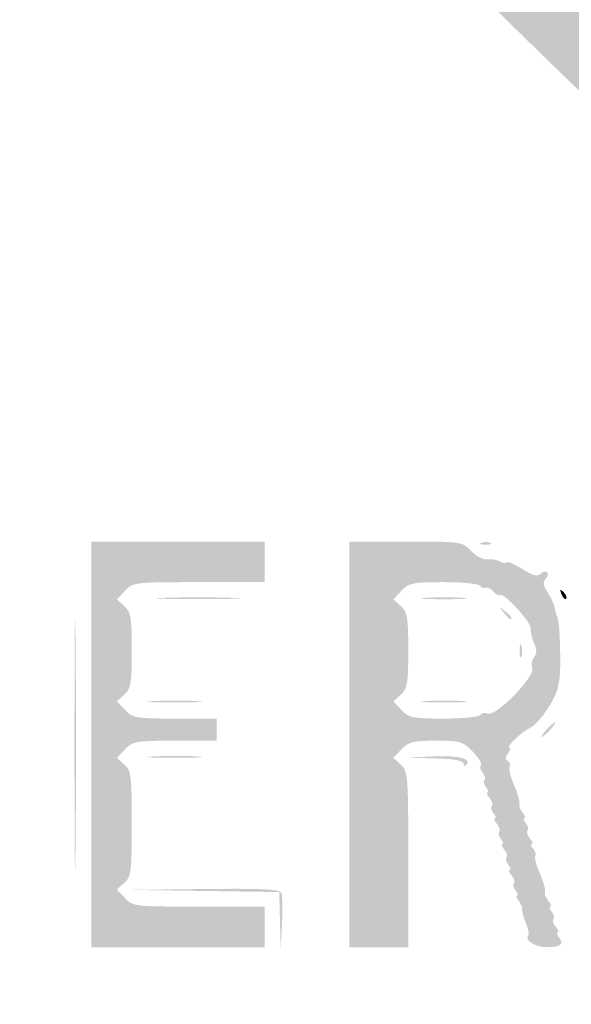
# Model space of a CAD drawing. Header units: inches. Extents: x -26.1 to 25.6, y -25.4 to 25.5.
# Tile 4 of 6: x 5.1 to 12.2, y 0.3 to 12.9. Entities that reach past the tile are written whole.
import ezdxf

# ---------------------------------------------------------------- set-up
doc = ezdxf.new("R2010")
doc.units = ezdxf.units.IN
doc.header["$MEASUREMENT"] = 0

msp = doc.modelspace()

# ---------------------------------------------------------------- hatches: boundary and pattern name
h = msp.add_hatch(color=7)
edge = h.paths.add_edge_path()
edge.add_spline(control_points=[(-0.401, -25.427), (-0.73, -25.343), (-1.002, -25.234), (-1.249, -25.09), (-1.471, -24.96), (-4.006, -22.452), (-13.073, -13.393), (-19.42, -7.051), (-24.715, -1.735), (-24.84, -1.579), (-25.178, -1.157), (-25.348, -0.785), (-25.415, -0.316), (-25.466, 0.035), (-25.463, 0.135), (-25.392, 0.464), (-25.226, 1.239), (-26.136, 0.288), (-13.135, 13.276)], knot_values=[0, 0, 0, 0, 1, 1, 1, 2, 2, 2, 3, 3, 3, 4, 4, 4, 5, 5, 5, 6, 6, 6, 6], degree=3, periodic=0)
edge.add_line((-13.135, 13.276), (-1.296, 25.104))
edge.add_line((-1.296, 25.104), (-0.964, 25.234))
edge.add_spline(control_points=[(-0.964, 25.234), (-0.48, 25.425), (-0.074, 25.482), (0.326, 25.416), (0.675, 25.358), (1.173, 25.164), (1.367, 25.011), (1.432, 24.959), (6.773, 19.634), (13.237, 13.177), (24.952, 1.475), (24.99, 1.437), (25.175, 1.061), (25.632, 0.135), (25.512, -0.754), (24.816, -1.603), (24.365, -2.153), (1.6, -24.862), (1.32, -25.041), (0.914, -25.3), (0.551, -25.417), (0.094, -25.435), (-0.126, -25.444), (-0.349, -25.44), (-0.401, -25.427)], knot_values=[0, 0, 0, 0, 1, 1, 1, 2, 2, 2, 3, 3, 3, 4, 4, 4, 5, 5, 5, 6, 6, 6, 7, 7, 7, 8, 8, 8, 8], degree=3, periodic=0)
edge = h.paths.add_edge_path(flags=0)
edge.add_spline(control_points=[(0.778, -25.219), (0.933, -25.16), (1.177, -25.038), (1.32, -24.947), (1.6, -24.768), (24.271, -2.153), (24.722, -1.603), (25.418, -0.754), (25.538, 0.135), (25.081, 1.061), (24.895, 1.437), (24.857, 1.476), (13.143, 13.183), (1.534, 24.785), (1.386, 24.93), (1.037, 25.095), (0.364, 25.414), (-0.234, 25.427), (-0.964, 25.14)], knot_values=[0, 0, 0, 0, 1, 1, 1, 2, 2, 2, 3, 3, 3, 4, 4, 4, 5, 5, 5, 6, 6, 6, 6], degree=3, periodic=0)
edge.add_line((-0.964, 25.14), (-1.296, 25.01))
edge.add_line((-1.296, 25.01), (-13.088, 13.229))
edge.add_spline(control_points=[(-13.088, 13.229), (-26.037, 0.293), (-25.132, 1.239), (-25.298, 0.464), (-25.451, -0.246), (-25.266, -0.929), (-24.746, -1.579), (-24.621, -1.735), (-19.347, -7.03), (-13.026, -13.346), (-3.996, -22.368), (-1.471, -24.865), (-1.249, -24.995), (-1.002, -25.14), (-0.73, -25.248), (-0.401, -25.332), (-0.181, -25.389), (0.501, -25.323), (0.778, -25.219)], knot_values=[0, 0, 0, 0, 1, 1, 1, 2, 2, 2, 3, 3, 3, 4, 4, 4, 5, 5, 5, 6, 6, 6, 6], degree=3, periodic=0)
h = msp.add_hatch(color=7)
edge = h.paths.add_edge_path()
edge.add_spline(control_points=[(-0.074, -24.603), (-0.091, -24.574), (-0.164, -24.562), (-0.235, -24.576), (-0.305, -24.591), (-0.383, -24.583), (-0.407, -24.559), (-0.43, -24.535), (-0.495, -24.509), (-0.55, -24.5), (-0.605, -24.492), (-0.734, -24.429), (-0.837, -24.361), (-0.979, -24.267), (-1.038, -24.25), (-1.079, -24.291), (-1.12, -24.332), (-3.971, -21.508), (-12.74, -12.74), (-21.797, -3.683), (-24.333, -1.121), (-24.289, -1.077), (-24.244, -1.033), (-24.258, -0.986), (-24.351, -0.864), (-24.417, -0.778), (-24.458, -0.707), (-24.443, -0.707), (-24.428, -0.707), (-24.442, -0.659), (-24.474, -0.601), (-24.506, -0.543), (-24.535, -0.474), (-24.539, -0.448), (-24.543, -0.422), (-24.55, -0.39), (-24.555, -0.377), (-24.568, -0.343), (-24.57, 0.298), (-24.557, 0.354), (-24.551, 0.379), (-24.543, 0.422), (-24.538, 0.448), (-24.525, 0.534), (-24.28, 0.983), (-24.229, 1.014), (-24.194, 1.036), (-24.196, 1.067), (-24.236, 1.115), (-24.285, 1.174), (-22.46, 3.019), (-12.763, 12.716), (-3.318, 22.162), (-1.22, 24.237), (-1.165, 24.192), (-1.113, 24.148), (-1.082, 24.155), (-1.019, 24.224), (-0.945, 24.306), (-0.772, 24.395), (-0.448, 24.518), (-0.37, 24.547), (-0.169, 24.571), (0, 24.571), (0.169, 24.571), (0.37, 24.547), (0.448, 24.518), (0.754, 24.402), (0.946, 24.307), (0.996, 24.246), (1.038, 24.196), (1.064, 24.194), (1.117, 24.238), (1.173, 24.285), (3.192, 22.288), (12.716, 12.763), (22.241, 3.239), (24.237, 1.22), (24.191, 1.164), (24.147, 1.111), (24.151, 1.084), (24.21, 1.035), (24.282, 0.974), (24.524, 0.544), (24.538, 0.448), (24.543, 0.422), (24.551, 0.379), (24.557, 0.354), (24.57, 0.298), (24.568, -0.343), (24.555, -0.377), (24.55, -0.39), (24.543, -0.422), (24.539, -0.448), (24.535, -0.474), (24.506, -0.543), (24.474, -0.601), (24.442, -0.659), (24.428, -0.707), (24.443, -0.707), (24.458, -0.707), (24.417, -0.778), (24.351, -0.864), (24.258, -0.986), (24.244, -1.033), (24.289, -1.077), (24.333, -1.121), (21.797, -3.683), (12.74, -12.74), (3.971, -21.508), (1.12, -24.332), (1.079, -24.291), (1.038, -24.25), (0.979, -24.267), (0.837, -24.361), (0.734, -24.429), (0.605, -24.492), (0.55, -24.5), (0.495, -24.509), (0.43, -24.535), (0.407, -24.559), (0.383, -24.583), (0.305, -24.591), (0.235, -24.576), (0.164, -24.562), (0.091, -24.574), (0.074, -24.603), (0.056, -24.631), (0.023, -24.654), (0, -24.654), (-0.023, -24.654), (-0.056, -24.631), (-0.074, -24.603)], knot_values=[0, 0, 0, 0, 1, 1, 1, 2, 2, 2, 3, 3, 3, 4, 4, 4, 5, 5, 5, 6, 6, 6, 7, 7, 7, 8, 8, 8, 9, 9, 9, 10, 10, 10, 11, 11, 11, 12, 12, 12, 13, 13, 13, 14, 14, 14, 15, 15, 15, 16, 16, 16, 17, 17, 17, 18, 18, 18, 19, 19, 19, 20, 20, 20, 21, 21, 21, 22, 22, 22, 23, 23, 23, 24, 24, 24, 25, 25, 25, 26, 26, 26, 27, 27, 27, 28, 28, 28, 29, 29, 29, 30, 30, 30, 31, 31, 31, 32, 32, 32, 33, 33, 33, 34, 34, 34, 35, 35, 35, 36, 36, 36, 37, 37, 37, 38, 38, 38, 39, 39, 39, 40, 40, 40, 41, 41, 41, 42, 42, 42, 43, 43, 43, 44, 44, 44, 44], degree=3, periodic=0)
edge = h.paths.add_edge_path(flags=0)
edge.add_spline(control_points=[(0.296, -24.024), (0.496, -23.939), (0.687, -23.734), (0.611, -23.687), (0.575, -23.665), (4.673, -19.533), (12.096, -12.111), (20.323, -3.884), (23.652, -0.583), (23.692, -0.616), (23.762, -0.674), (24.059, -0.35), (24.023, -0.256), (24.01, -0.22), (24.019, -0.179), (24.044, -0.164), (24.097, -0.131), (24.104, 0.11), (24.053, 0.161), (24.019, 0.195), (24.013, 0.216), (24, 0.341), (23.997, 0.373), (21.476, 2.918), (18.399, 5.996), (14.658, 9.737), (12.786, 11.578), (12.752, 11.55), (12.676, 11.487), (0.592, 23.578), (0.661, 23.647), (0.697, 23.683), (0.664, 23.74), (0.543, 23.846), (0.45, 23.928), (0.348, 23.997), (0.317, 24), (0.217, 24.009), (0.167, 24.022), (0.082, 24.061), (0.037, 24.082), (-0.037, 24.082), (-0.082, 24.061), (-0.167, 24.022), (-0.217, 24.009), (-0.317, 24), (-0.348, 23.997), (-0.45, 23.928), (-0.543, 23.846), (-0.664, 23.74), (-0.697, 23.683), (-0.661, 23.647), (-0.592, 23.578), (-12.676, 11.487), (-12.752, 11.55), (-12.786, 11.578), (-14.658, 9.737), (-18.399, 5.996), (-21.476, 2.918), (-23.997, 0.373), (-24, 0.341), (-24.013, 0.216), (-24.019, 0.195), (-24.053, 0.161), (-24.104, 0.11), (-24.097, -0.131), (-24.044, -0.164), (-24.019, -0.179), (-24.009, -0.218), (-24.021, -0.249), (-24.056, -0.341), (-23.76, -0.673), (-23.693, -0.617), (-23.652, -0.583), (-20.436, -3.77), (-12.096, -12.111), (-4.673, -19.533), (-0.575, -23.665), (-0.611, -23.687), (-0.651, -23.712), (-0.636, -23.756), (-0.557, -23.84), (-0.34, -24.076), (0.002, -24.15), (0.296, -24.024)], knot_values=[0, 0, 0, 0, 1, 1, 1, 2, 2, 2, 3, 3, 3, 4, 4, 4, 5, 5, 5, 6, 6, 6, 7, 7, 7, 8, 8, 8, 9, 9, 9, 10, 10, 10, 11, 11, 11, 12, 12, 12, 13, 13, 13, 14, 14, 14, 15, 15, 15, 16, 16, 16, 17, 17, 17, 18, 18, 18, 19, 19, 19, 20, 20, 20, 21, 21, 21, 22, 22, 22, 23, 23, 23, 24, 24, 24, 25, 25, 25, 26, 26, 26, 27, 27, 27, 28, 28, 28, 28], degree=3, periodic=0)
h = msp.add_hatch(color=7)
edge = h.paths.add_edge_path()
edge.add_line((6.034, 3.63), (6.034, 6.223))
edge.add_line((6.034, 6.223), (7.142, 6.223))
edge.add_line((7.142, 6.223), (8.25, 6.223))
edge.add_line((8.25, 6.223), (8.25, 5.963))
edge.add_line((8.25, 5.963), (8.25, 5.704))
edge.add_line((8.25, 5.704), (7.409, 5.704))
edge.add_spline(control_points=[(7.409, 5.704), (6.59, 5.704), (6.566, 5.701), (6.466, 5.594)], knot_values=[0, 0, 0, 0, 1, 1, 1, 1], degree=3, periodic=0)
edge.add_line((6.466, 5.594), (6.362, 5.484))
edge.add_line((6.362, 5.484), (6.458, 5.398))
edge.add_spline(control_points=[(6.458, 5.398), (6.541, 5.323), (6.553, 5.254), (6.553, 4.832), (6.553, 4.41), (6.541, 4.341), (6.458, 4.266)], knot_values=[0, 0, 0, 0, 1, 1, 1, 2, 2, 2, 2], degree=3, periodic=0)
edge.add_line((6.458, 4.266), (6.362, 4.18))
edge.add_line((6.362, 4.18), (6.466, 4.07))
edge.add_spline(control_points=[(6.466, 4.07), (6.562, 3.967), (6.605, 3.96), (7.103, 3.96)], knot_values=[0, 0, 0, 0, 1, 1, 1, 1], degree=3, periodic=0)
edge.add_line((7.103, 3.96), (7.637, 3.96))
edge.add_line((7.637, 3.96), (7.637, 3.818))
edge.add_line((7.637, 3.818), (7.637, 3.677))
edge.add_line((7.637, 3.677), (7.103, 3.677))
edge.add_spline(control_points=[(7.103, 3.677), (6.605, 3.677), (6.562, 3.67), (6.466, 3.567)], knot_values=[0, 0, 0, 0, 1, 1, 1, 1], degree=3, periodic=0)
edge.add_line((6.466, 3.567), (6.362, 3.457))
edge.add_line((6.362, 3.457), (6.458, 3.371))
edge.add_spline(control_points=[(6.458, 3.371), (6.544, 3.293), (6.553, 3.227), (6.553, 2.616), (6.553, 2.006), (6.544, 1.94), (6.458, 1.861)], knot_values=[0, 0, 0, 0, 1, 1, 1, 2, 2, 2, 2], degree=3, periodic=0)
edge.add_line((6.458, 1.861), (6.362, 1.775))
edge.add_line((6.362, 1.775), (6.466, 1.666))
edge.add_spline(control_points=[(6.466, 1.666), (6.566, 1.558), (6.59, 1.556), (7.409, 1.556)], knot_values=[0, 0, 0, 0, 1, 1, 1, 1], degree=3, periodic=0)
edge.add_line((7.409, 1.556), (8.25, 1.556))
edge.add_line((8.25, 1.556), (8.25, 1.296))
edge.add_line((8.25, 1.296), (8.25, 1.037))
edge.add_line((8.25, 1.037), (7.142, 1.037))
edge.add_line((7.142, 1.037), (6.034, 1.037))
edge.add_line((6.034, 1.037), (6.034, 3.63))
h = msp.add_hatch(color=7)
edge = h.paths.add_edge_path()
edge.add_line((9.334, 3.63), (9.334, 6.223))
edge.add_line((9.334, 6.223), (10.056, 6.223))
edge.add_spline(control_points=[(10.056, 6.223), (10.769, 6.223), (10.78, 6.221), (10.891, 6.103), (10.955, 6.035), (11.046, 5.988), (11.1, 5.995), (11.153, 6.002), (11.224, 5.99), (11.258, 5.969), (11.292, 5.948), (11.332, 5.942), (11.346, 5.956), (11.36, 5.97), (11.451, 5.931), (11.548, 5.87), (11.679, 5.787), (11.74, 5.772), (11.778, 5.81), (11.807, 5.839), (11.846, 5.848), (11.864, 5.83), (11.882, 5.812), (11.873, 5.773), (11.844, 5.744), (11.805, 5.705), (11.812, 5.66), (11.869, 5.573), (11.912, 5.507), (11.951, 5.424), (11.957, 5.387), (11.962, 5.35), (11.981, 5.284), (11.999, 5.241), (12.028, 5.169), (12.043, 4.528), (12.017, 4.443), (12.011, 4.424), (12.003, 4.386), (11.999, 4.36), (11.978, 4.219), (11.767, 3.906), (11.655, 3.848), (11.52, 3.778), (11.319, 3.583), (11.383, 3.583), (11.403, 3.583), (11.395, 3.553), (11.364, 3.516), (11.326, 3.47), (11.324, 3.44), (11.359, 3.419), (11.387, 3.402), (11.398, 3.37), (11.385, 3.348), (11.371, 3.326), (11.385, 3.248), (11.415, 3.174), (11.446, 3.101), (11.475, 3.025), (11.481, 3.005), (11.486, 2.986), (11.496, 2.954), (11.502, 2.934), (11.508, 2.915), (11.51, 2.881), (11.506, 2.859), (11.502, 2.837), (11.524, 2.789), (11.554, 2.753), (11.584, 2.717), (11.592, 2.687), (11.573, 2.687), (11.554, 2.687), (11.561, 2.659), (11.59, 2.624), (11.619, 2.589), (11.629, 2.547), (11.613, 2.531), (11.597, 2.514), (11.61, 2.468), (11.643, 2.429), (11.676, 2.389), (11.687, 2.357), (11.667, 2.357), (11.648, 2.357), (11.656, 2.329), (11.685, 2.294), (11.714, 2.259), (11.726, 2.219), (11.713, 2.206), (11.699, 2.193), (11.714, 2.12), (11.744, 2.045), (11.775, 1.97), (11.805, 1.893), (11.811, 1.874), (11.816, 1.854), (11.826, 1.823), (11.832, 1.803), (11.838, 1.784), (11.84, 1.75), (11.836, 1.727), (11.832, 1.705), (11.854, 1.658), (11.884, 1.621), (11.914, 1.585), (11.922, 1.556), (11.903, 1.556), (11.884, 1.556), (11.891, 1.527), (11.92, 1.492), (11.949, 1.458), (11.959, 1.416), (11.943, 1.399), (11.927, 1.383), (11.94, 1.337), (11.973, 1.298), (12.006, 1.258), (12.017, 1.226), (11.997, 1.226), (11.978, 1.226), (11.986, 1.197), (12.015, 1.162), (12.086, 1.077), (12.035, 1.037), (11.854, 1.037), (11.713, 1.037), (11.566, 1.133), (11.622, 1.188), (11.635, 1.202), (11.621, 1.274), (11.59, 1.349), (11.559, 1.424), (11.538, 1.503), (11.543, 1.525), (11.549, 1.547), (11.528, 1.595), (11.498, 1.631), (11.468, 1.667), (11.459, 1.697), (11.479, 1.697), (11.498, 1.697), (11.49, 1.726), (11.461, 1.76), (11.432, 1.795), (11.422, 1.837), (11.439, 1.853), (11.455, 1.87), (11.442, 1.916), (11.409, 1.955), (11.376, 1.995), (11.365, 2.027), (11.384, 2.027), (11.404, 2.027), (11.396, 2.056), (11.367, 2.09), (11.338, 2.125), (11.328, 2.167), (11.344, 2.183), (11.361, 2.2), (11.347, 2.246), (11.315, 2.285), (11.282, 2.325), (11.271, 2.357), (11.29, 2.357), (11.309, 2.357), (11.302, 2.385), (11.273, 2.42), (11.244, 2.455), (11.234, 2.497), (11.25, 2.513), (11.267, 2.53), (11.253, 2.576), (11.22, 2.615), (11.188, 2.655), (11.177, 2.687), (11.196, 2.687), (11.215, 2.687), (11.207, 2.715), (11.178, 2.75), (11.15, 2.785), (11.139, 2.827), (11.156, 2.843), (11.172, 2.86), (11.159, 2.906), (11.126, 2.945), (11.093, 2.985), (11.082, 3.017), (11.102, 3.017), (11.121, 3.017), (11.113, 3.045), (11.084, 3.08), (11.055, 3.115), (11.045, 3.157), (11.062, 3.173), (11.078, 3.19), (11.067, 3.232), (11.038, 3.268), (11.009, 3.303), (10.999, 3.346), (11.016, 3.364), (11.033, 3.381), (10.987, 3.459), (10.913, 3.536), (10.787, 3.667), (10.753, 3.677), (10.441, 3.677), (10.15, 3.677), (10.091, 3.662), (10.001, 3.567)], knot_values=[0, 0, 0, 0, 1, 1, 1, 2, 2, 2, 3, 3, 3, 4, 4, 4, 5, 5, 5, 6, 6, 6, 7, 7, 7, 8, 8, 8, 9, 9, 9, 10, 10, 10, 11, 11, 11, 12, 12, 12, 13, 13, 13, 14, 14, 14, 15, 15, 15, 16, 16, 16, 17, 17, 17, 18, 18, 18, 19, 19, 19, 20, 20, 20, 21, 21, 21, 22, 22, 22, 23, 23, 23, 24, 24, 24, 25, 25, 25, 26, 26, 26, 27, 27, 27, 28, 28, 28, 29, 29, 29, 30, 30, 30, 31, 31, 31, 32, 32, 32, 33, 33, 33, 34, 34, 34, 35, 35, 35, 36, 36, 36, 37, 37, 37, 38, 38, 38, 39, 39, 39, 40, 40, 40, 41, 41, 41, 42, 42, 42, 43, 43, 43, 44, 44, 44, 45, 45, 45, 46, 46, 46, 47, 47, 47, 48, 48, 48, 49, 49, 49, 50, 50, 50, 51, 51, 51, 52, 52, 52, 53, 53, 53, 54, 54, 54, 55, 55, 55, 56, 56, 56, 57, 57, 57, 58, 58, 58, 59, 59, 59, 60, 60, 60, 61, 61, 61, 62, 62, 62, 63, 63, 63, 64, 64, 64, 65, 65, 65, 66, 66, 66, 67, 67, 67, 68, 68, 68, 69, 69, 69, 70, 70, 70, 70], degree=3, periodic=0)
edge.add_line((10.001, 3.567), (9.898, 3.457))
edge.add_line((9.898, 3.457), (9.993, 3.371))
edge.add_spline(control_points=[(9.993, 3.371), (10.083, 3.29), (10.088, 3.228), (10.088, 2.161)], knot_values=[0, 0, 0, 0, 1, 1, 1, 1], degree=3, periodic=0)
edge.add_line((10.088, 2.161), (10.088, 1.037))
edge.add_line((10.088, 1.037), (9.711, 1.037))
edge.add_line((9.711, 1.037), (9.334, 1.037))
edge.add_line((9.334, 1.037), (9.334, 3.63))
edge = h.paths.add_edge_path(flags=0)
edge.add_spline(control_points=[(11.006, 4.005), (11.021, 4.03), (11.066, 4.038), (11.105, 4.023), (11.207, 3.983), (11.712, 4.497), (11.672, 4.601), (11.656, 4.644), (11.666, 4.708), (11.695, 4.743), (11.727, 4.781), (11.733, 4.841), (11.711, 4.89), (11.671, 4.976), (11.658, 5.026), (11.649, 5.126), (11.641, 5.21), (11.311, 5.566), (11.267, 5.539), (11.247, 5.527), (11.204, 5.548), (11.172, 5.586), (11.14, 5.624), (11.097, 5.645), (11.076, 5.632), (11.055, 5.619), (11.024, 5.63), (11.008, 5.656), (10.991, 5.683), (10.786, 5.704), (10.541, 5.704), (10.145, 5.704), (10.095, 5.694), (10.001, 5.594)], knot_values=[0, 0, 0, 0, 1, 1, 1, 2, 2, 2, 3, 3, 3, 4, 4, 4, 5, 5, 5, 6, 6, 6, 7, 7, 7, 8, 8, 8, 9, 9, 9, 10, 10, 10, 11, 11, 11, 11], degree=3, periodic=0)
edge.add_line((10.001, 5.594), (9.898, 5.484))
edge.add_line((9.898, 5.484), (9.993, 5.398))
edge.add_spline(control_points=[(9.993, 5.398), (10.076, 5.323), (10.088, 5.254), (10.088, 4.832), (10.088, 4.41), (10.076, 4.341), (9.993, 4.266)], knot_values=[0, 0, 0, 0, 1, 1, 1, 2, 2, 2, 2], degree=3, periodic=0)
edge.add_line((9.993, 4.266), (9.898, 4.18))
edge.add_line((9.898, 4.18), (10.001, 4.07))
edge.add_spline(control_points=[(10.001, 4.07), (10.095, 3.97), (10.145, 3.96), (10.541, 3.96), (10.782, 3.96), (10.991, 3.98), (11.006, 4.005)], knot_values=[0, 0, 0, 0, 1, 1, 1, 2, 2, 2, 2], degree=3, periodic=0)
h = msp.add_hatch(color=7)
edge = h.paths.add_edge_path()
edge.add_spline(control_points=[(11.019, 6.207), (11.051, 6.22), (11.105, 6.22), (11.137, 6.207), (11.169, 6.194), (11.143, 6.183), (11.078, 6.183), (11.013, 6.183), (10.987, 6.194), (11.019, 6.207)], knot_values=[0, 0, 0, 0, 1, 1, 1, 2, 2, 2, 3, 3, 3, 3], degree=3, periodic=0)
h = msp.add_hatch(color=7)
edge = h.paths.add_edge_path()
edge.add_spline(control_points=[(5.82, 3.63), (5.82, 5.069), (5.826, 5.657), (5.834, 4.938), (5.841, 4.218), (5.841, 3.041), (5.834, 2.322), (5.826, 1.602), (5.82, 2.191), (5.82, 3.63)], knot_values=[0, 0, 0, 0, 1, 1, 1, 2, 2, 2, 3, 3, 3, 3], degree=3, periodic=0)
h = msp.add_hatch(color=7)
edge = h.paths.add_edge_path()
edge.add_spline(control_points=[(12.047, 5.549), (12.022, 5.616), (12.027, 5.621), (12.074, 5.575), (12.106, 5.543), (12.121, 5.505), (12.106, 5.491), (12.091, 5.476), (12.065, 5.502), (12.047, 5.549)], knot_values=[0, 0, 0, 0, 1, 1, 1, 2, 2, 2, 3, 3, 3, 3], degree=3, periodic=0)
h = msp.add_hatch(color=7)
edge = h.paths.add_edge_path()
edge.add_spline(control_points=[(6.965, 5.503), (7.205, 5.512), (7.597, 5.512), (7.837, 5.503), (8.077, 5.495), (7.881, 5.488), (7.401, 5.488), (6.921, 5.488), (6.725, 5.495), (6.965, 5.503)], knot_values=[0, 0, 0, 0, 1, 1, 1, 2, 2, 2, 3, 3, 3, 3], degree=3, periodic=0)
h = msp.add_hatch(color=7)
edge = h.paths.add_edge_path()
edge.add_spline(control_points=[(10.314, 5.503), (10.451, 5.513), (10.663, 5.513), (10.785, 5.503), (10.907, 5.493), (10.795, 5.485), (10.536, 5.486), (10.277, 5.486), (10.177, 5.494), (10.314, 5.503)], knot_values=[0, 0, 0, 0, 1, 1, 1, 2, 2, 2, 3, 3, 3, 3], degree=3, periodic=0)
h = msp.add_hatch(color=7)
edge = h.paths.add_edge_path()
edge.add_spline(control_points=[(11.308, 5.315), (11.249, 5.39), (11.251, 5.392), (11.325, 5.333), (11.404, 5.271), (11.429, 5.233), (11.39, 5.233), (11.38, 5.233), (11.343, 5.27), (11.308, 5.315)], knot_values=[0, 0, 0, 0, 1, 1, 1, 2, 2, 2, 3, 3, 3, 3], degree=3, periodic=0)
h = msp.add_hatch(color=7)
edge = h.paths.add_edge_path()
edge.add_spline(control_points=[(11.511, 4.832), (11.512, 4.91), (11.523, 4.936), (11.535, 4.89), (11.547, 4.844), (11.546, 4.78), (11.533, 4.749), (11.52, 4.717), (11.511, 4.754), (11.511, 4.832)], knot_values=[0, 0, 0, 0, 1, 1, 1, 2, 2, 2, 3, 3, 3, 3], degree=3, periodic=0)
h = msp.add_hatch(color=7)
edge = h.paths.add_edge_path()
edge.add_spline(control_points=[(6.825, 4.183), (6.988, 4.193), (7.243, 4.192), (7.391, 4.183), (7.539, 4.174), (7.406, 4.166), (7.095, 4.166), (6.784, 4.166), (6.662, 4.174), (6.825, 4.183)], knot_values=[0, 0, 0, 0, 1, 1, 1, 2, 2, 2, 3, 3, 3, 3], degree=3, periodic=0)
h = msp.add_hatch(color=7)
edge = h.paths.add_edge_path()
edge.add_spline(control_points=[(10.314, 4.183), (10.451, 4.193), (10.663, 4.193), (10.785, 4.183), (10.907, 4.173), (10.795, 4.165), (10.536, 4.166), (10.277, 4.166), (10.177, 4.174), (10.314, 4.183)], knot_values=[0, 0, 0, 0, 1, 1, 1, 2, 2, 2, 3, 3, 3, 3], degree=3, periodic=0)
h = msp.add_hatch(color=7)
edge = h.paths.add_edge_path()
edge.add_spline(control_points=[(11.856, 3.818), (11.903, 3.87), (11.952, 3.913), (11.965, 3.913), (11.978, 3.913), (11.95, 3.87), (11.903, 3.818), (11.856, 3.767), (11.807, 3.724), (11.794, 3.724), (11.781, 3.724), (11.809, 3.767), (11.856, 3.818)], knot_values=[0, 0, 0, 0, 1, 1, 1, 2, 2, 2, 3, 3, 3, 4, 4, 4, 4], degree=3, periodic=0)
h = msp.add_hatch(color=7)
edge = h.paths.add_edge_path()
edge.add_spline(control_points=[(6.825, 3.476), (6.988, 3.485), (7.243, 3.485), (7.391, 3.476), (7.539, 3.467), (7.406, 3.459), (7.095, 3.459), (6.784, 3.459), (6.662, 3.467), (6.825, 3.476)], knot_values=[0, 0, 0, 0, 1, 1, 1, 2, 2, 2, 3, 3, 3, 3], degree=3, periodic=0)
h = msp.add_hatch(color=7)
edge = h.paths.add_edge_path()
edge.add_spline(control_points=[(10.795, 3.386), (10.795, 3.423), (10.671, 3.444), (10.43, 3.451)], knot_values=[0, 0, 0, 0, 1, 1, 1, 1], degree=3, periodic=0)
edge.add_line((10.43, 3.451), (10.064, 3.46))
edge.add_line((10.064, 3.46), (10.413, 3.476))
edge.add_spline(control_points=[(10.413, 3.476), (10.736, 3.492), (10.909, 3.445), (10.827, 3.363), (10.81, 3.346), (10.795, 3.356), (10.795, 3.386)], knot_values=[0, 0, 0, 0, 1, 1, 1, 2, 2, 2, 2], degree=3, periodic=0)
h = msp.add_hatch(color=7)
edge = h.paths.add_edge_path()
edge.add_line((8.447, 1.378), (8.438, 1.742))
edge.add_line((8.438, 1.742), (7.484, 1.756))
edge.add_line((7.484, 1.756), (6.529, 1.77))
edge.add_line((6.529, 1.77), (7.485, 1.781))
edge.add_spline(control_points=[(7.485, 1.781), (8.251, 1.789), (8.446, 1.779), (8.466, 1.728), (8.479, 1.693), (8.482, 1.518), (8.473, 1.339)], knot_values=[0, 0, 0, 0, 1, 1, 1, 2, 2, 2, 2], degree=3, periodic=0)
edge.add_line((8.473, 1.339), (8.457, 1.014))
edge.add_line((8.457, 1.014), (8.447, 1.378))

doc.saveas('drawing.dxf')
